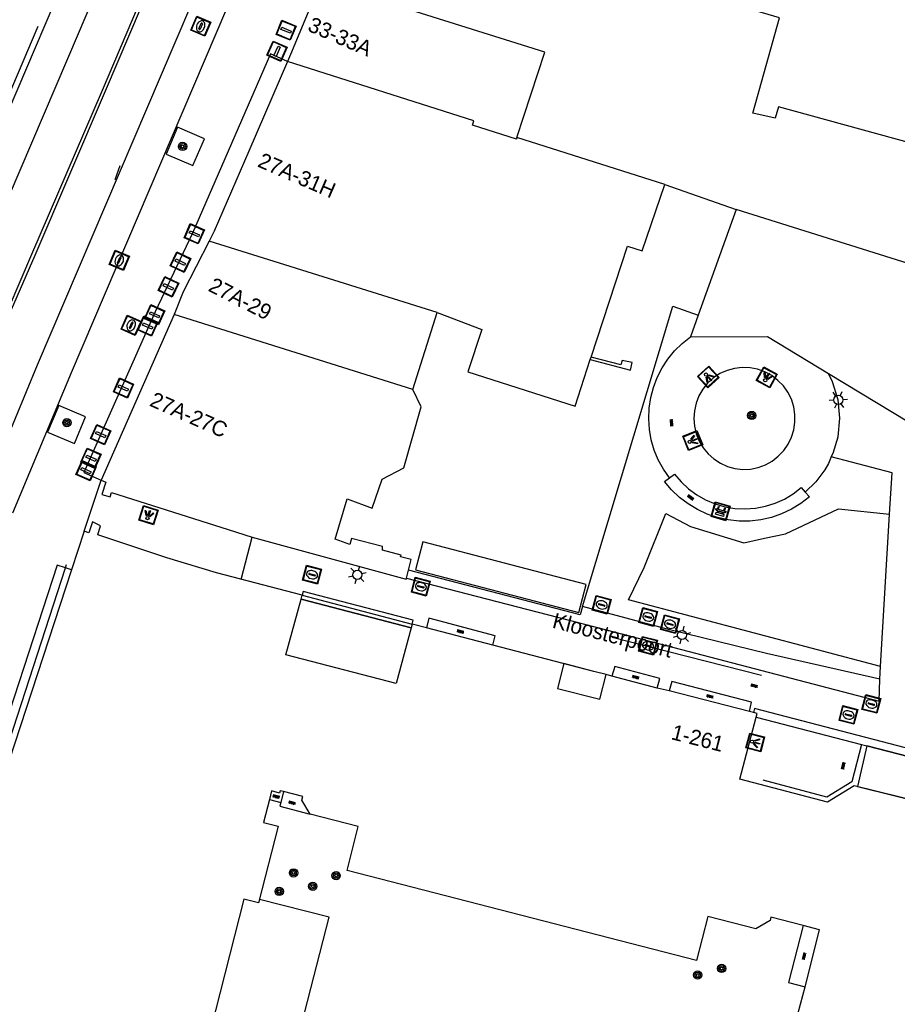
# Model space of a CAD drawing. Header units: metres. Extents: x 93870 to 95789, y 463036 to 464040.
# Tile 64 of 256: x 93989 to 94046, y 463624 to 463688. Entities that reach past the tile are written whole.
import ezdxf
from ezdxf.enums import TextEntityAlignment as Align

# ---------------------------------------------------------------- set-up
doc = ezdxf.new("R2010")
doc.units = ezdxf.units.M
doc.header["$LTSCALE"] = 25.4
for name, color, linetype in [('B_BEBOUWINGSGRENS_0', 1, 'Continuous'), ('B_LUIFEL_1', 200, 'Continuous'), ('B_OVERBOUWLIJN_LIJN_1', 7, 'Continuous'), ('B_TUSSENMUUR_0', 7, 'Continuous'), ('G_GRENS_ALGEMEEN_0', 7, 'Continuous'), ('Q_BANK_0', 7, 'Continuous'), ('Q_BOOM_0', 3, 'Continuous'), ('Q_BRANDKRAAN_0', 5, 'Continuous'), ('Q_FIETSENREK_LIJN_0', 7, 'Continuous'), ('Q_INSPECTIE_OF_RIOOLPUT_0', 253, 'Continuous'), ('Q_KOLK_0', 254, 'Continuous'), ('Q_LICHTMAST_0', 2, 'Continuous'), ('Q_LICHTPUNT_0', 7, 'Continuous'), ('Q_LICHTPUNT_1', 7, 'Continuous'), ('Q_LIJNAFWATERING_LIJN_0', 7, 'Continuous'), ('S_GBKN_SYMBOOL_OV_GROOT_0', 7, 'Continuous'), ('T_CULTUURGRENS_0', 76, 'Continuous'), ('T_HEK_0', 57, 'Continuous'), ('T_HEK_LIJN_0', 6, 'Continuous'), ('T_MUUR_30CM_0', 10, 'Continuous'), ('V_WEGGRENS_0', 7, 'Continuous'), ('Z_GBKN_HUISNUMMER_0', 252, 'Continuous'), ('Z_STRAATNAAM_0', 252, 'Continuous')]:
    doc.layers.add(name, color=color, linetype=linetype)
doc.layers.add('Q_PAAL_STEEN_0', color=7, linetype='Continuous', true_color=0xa97373)

# ---------------------------------------------------------------- blocks, each defined once
blk = doc.blocks.new('Q_LICHTMAST')
for points in [[(-0.26, 0.15), (-0.52, 0.3)], [(0, 0.3), (0, 0.6)], [(0.26, 0.15), (0.52, 0.3)], [(-0.26, -0.15), (-0.52, -0.3)], [(0, -0.3), (0, -0.6)], [(0.26, -0.15), (0.52, -0.3)]]:
    blk.add_lwpolyline(points)
blk.add_circle((0, 0), 0.3)
blk = doc.blocks.new('Q_PAAL_STEEN')
for points in [[(-0.5, 0.5), (0.5, 0.5), (0.5, -0.5), (-0.5, -0.5)], [(-0.08, 0.333), (0.071, 0.333), (0.071, -0.329), (-0.08, -0.329)]]:
    blk.add_lwpolyline(points, close=True)
blk.add_lwpolyline([(-0.442, 0.464), (0.438, 0.464, -0.414214), (0.459, 0.442), (0.459, -0.437, -0.414214), (0.438, -0.459), (-0.442, -0.459, -0.414214), (-0.463, -0.437), (-0.463, 0.442), (-0.463, 0.444), (-0.463, 0.446), (-0.463, 0.448), (-0.462, 0.45), (-0.461, 0.451), (-0.46, 0.453), (-0.459, 0.455), (-0.458, 0.456), (-0.457, 0.457), (-0.456, 0.459), (-0.454, 0.46), (-0.453, 0.461), (-0.451, 0.462), (-0.449, 0.462), (-0.447, 0.463), (-0.446, 0.463), (-0.444, 0.464), (-0.442, 0.464)], format="xyb")
blk = doc.blocks.new('Q_INSPECTIE_OF_RIOOLPUT')
blk.add_lwpolyline([(-0.5, 0.5), (0.5, 0.5), (0.5, -0.5), (-0.5, -0.5)], close=True)
for points in [[(-0.442, 0.464), (0.438, 0.464, -0.414214), (0.459, 0.442), (0.459, -0.437, -0.414214), (0.438, -0.459), (-0.442, -0.459, -0.414214), (-0.463, -0.437), (-0.463, 0.442), (-0.463, 0.444), (-0.463, 0.446), (-0.463, 0.448), (-0.462, 0.45), (-0.461, 0.451), (-0.46, 0.453), (-0.459, 0.455), (-0.458, 0.456), (-0.457, 0.457), (-0.456, 0.459), (-0.454, 0.46), (-0.453, 0.461), (-0.451, 0.462), (-0.449, 0.462), (-0.447, 0.463), (-0.446, 0.463), (-0.444, 0.464), (-0.442, 0.464)], [(-0.345, 0.105, 0.380426), (-0.276, -0.18)], [(-0.008, 0.266, 0.240218), (-0.345, 0.105)], [(-0.194, 0.045, 0.853344), (-0.194, -0.032)], [(0.331, 0.111, 0.240191), (-0.008, 0.266)], [(0.185, -0.032, 0.849746), (0.185, 0.045)], [(0.267, -0.176, 0.380426), (0.331, 0.111)], [(-0.276, -0.18, 0.148452), (0.012, -0.257)], [(0.012, -0.257, 0.131742), (0.267, -0.176)]]:
    blk.add_lwpolyline(points, format="xyb")
for points in [[(-0.194, 0.045), (0.185, 0.045)], [(0.185, -0.032), (-0.194, -0.032)]]:
    blk.add_lwpolyline(points)
blk = doc.blocks.new('Q_KOLK')
blk.add_lwpolyline([(-0.5, 0.5), (0.5, 0.5), (0.5, -0.5), (-0.5, -0.5)], close=True)
for points in [[(-0.442, 0.464), (0.438, 0.464, -0.414214), (0.459, 0.442), (0.459, -0.437, -0.414214), (0.438, -0.459), (-0.442, -0.459, -0.414214), (-0.463, -0.437), (-0.463, 0.442, -0.414214), (-0.442, 0.464)], [(-0.345, 0.105, 0.380426), (-0.276, -0.18)], [(-0.008, 0.266, 0.240218), (-0.345, 0.105)], [(-0.194, 0.045, 0.853344), (-0.194, -0.032)], [(0.331, 0.111, 0.240191), (-0.008, 0.266)], [(0.185, -0.032, 0.849746), (0.185, 0.045)], [(0.267, -0.176, 0.380426), (0.331, 0.111)], [(-0.276, -0.18, 0.148452), (0.012, -0.257)], [(0.012, -0.257, 0.131742), (0.267, -0.176)]]:
    blk.add_lwpolyline(points, format="xyb")
for points in [[(-0.194, 0.045), (0.185, 0.045)], [(0.185, -0.032), (-0.194, -0.032)]]:
    blk.add_lwpolyline(points)
blk = doc.blocks.new('Q_BRANDKRAAN')
blk.add_lwpolyline([(-0.5, 0.5), (0.5, 0.5), (0.5, -0.5), (-0.5, -0.5)], close=True)
for points in [[(-0.442, 0.464), (0.438, 0.464, -0.414214), (0.459, 0.442), (0.459, -0.437, -0.414214), (0.438, -0.459), (-0.442, -0.459, -0.414214), (-0.463, -0.437), (-0.463, 0.442), (-0.463, 0.444), (-0.463, 0.446), (-0.463, 0.448), (-0.462, 0.45), (-0.461, 0.451), (-0.46, 0.453), (-0.459, 0.455), (-0.458, 0.456), (-0.457, 0.457), (-0.456, 0.459), (-0.454, 0.46), (-0.453, 0.461), (-0.451, 0.462), (-0.449, 0.462), (-0.447, 0.463), (-0.446, 0.463), (-0.444, 0.464), (-0.442, 0.464)], [(-0.345, 0.105, 0.380426), (-0.276, -0.18)], [(-0.008, 0.266, 0.240218), (-0.345, 0.105)], [(-0.194, 0.045, 0.853344), (-0.194, -0.032)], [(0.331, 0.111, 0.240191), (-0.008, 0.266)], [(0.185, -0.032, 0.849746), (0.185, 0.045)], [(0.267, -0.176, 0.380426), (0.331, 0.111)], [(-0.276, -0.18, 0.148452), (0.012, -0.257)], [(0.012, -0.257, 0.131742), (0.267, -0.176)]]:
    blk.add_lwpolyline(points, format="xyb")
for points in [[(-0.194, 0.045), (0.185, 0.045)], [(0.185, -0.032), (-0.194, -0.032)]]:
    blk.add_lwpolyline(points)
blk = doc.blocks.new('Q_LICHTPUNT')
for points in [[(-0.5, 0.5), (0.5, 0.5), (0.5, -0.5), (-0.5, -0.5)], [(-0.463, 0.464), (0.459, 0.464), (0.459, -0.459), (-0.463, -0.459)], [(-0.123, 0.08), (-0.077, 0.051), (-0.255, -0.233), (-0.301, -0.204)], [(-0.033, 0.032), (0.021, 0.032), (0.021, -0.303), (-0.033, -0.303)], [(0.075, 0.051), (0.121, 0.079), (0.293, -0.209), (0.247, -0.236)]]:
    blk.add_lwpolyline(points, close=True)
blk.add_circle((-0.002, 0.21), 0.103)
blk = doc.blocks.new('Q_BANK')
blk.add_lwpolyline([(-0.5, 0.5), (0.5, 0.5), (0.5, -0.5), (-0.5, -0.5)], close=True)
blk.add_lwpolyline([(-0.442, 0.464), (0.438, 0.464, -0.414214), (0.459, 0.442), (0.459, -0.437, -0.414214), (0.438, -0.459), (-0.442, -0.459, -0.414214), (-0.463, -0.437), (-0.463, 0.442), (-0.463, 0.444), (-0.463, 0.446), (-0.463, 0.448), (-0.462, 0.45), (-0.461, 0.451), (-0.46, 0.453), (-0.459, 0.455), (-0.458, 0.456), (-0.457, 0.457), (-0.456, 0.459), (-0.454, 0.46), (-0.453, 0.461), (-0.451, 0.462), (-0.449, 0.462), (-0.447, 0.463), (-0.446, 0.463), (-0.444, 0.464), (-0.442, 0.464)], format="xyb")
for points in [[(-0.267, 0.022), (-0.366, -0.078)], [(-0.18, 0.132), (-0.267, 0.132), (-0.267, 0.276)], [(-0.267, 0.276), (0.258, 0.276), (0.258, 0.132), (0.173, 0.132)], [(-0.18, 0.022), (-0.267, 0.022)], [(-0.267, 0.022), (-0.18, 0.022)], [(-0.18, 0.022), (-0.18, 0.132)], [(-0.18, 0.132), (-0.144, 0.132)], [(-0.144, 0.132), (-0.144, 0.022)], [(0.131, 0.132), (-0.144, 0.132)], [(0.131, 0.022), (-0.144, 0.022)], [(-0.144, 0.022), (0.131, 0.022)], [(0.131, 0.022), (-0.144, 0.022)], [(-0.144, 0.022), (0.131, 0.022)], [(-0.144, 0.022), (0.131, 0.022)], [(0.131, 0.022), (0.131, 0.132)], [(0.131, 0.132), (0.173, 0.132)], [(0.173, 0.132), (0.173, 0.022)], [(0.173, 0.022), (0.255, 0.022)], [(0.173, 0.022), (0.255, 0.022)], [(0.255, 0.022), (0.357, -0.078)], [(-0.236, -0.078), (-0.366, -0.078)], [(-0.192, -0.078), (-0.192, -0.27), (-0.236, -0.27), (-0.236, -0.078)], [(-0.236, -0.078), (-0.192, -0.078)], [(0.183, -0.078), (-0.192, -0.078)], [(0.226, -0.078), (0.226, -0.268), (0.183, -0.268), (0.183, -0.078)], [(0.183, -0.078), (0.226, -0.078)], [(0.357, -0.078), (0.226, -0.078)]]:
    blk.add_lwpolyline(points)
blk = doc.blocks.new('Q_BOOM')
for radius in [0.27, 0.18, 0.09]:
    blk.add_circle((0, 0), radius)
blk = doc.blocks.new('S_GBKN_SYMBOOL_OV_GROOT')
for points in [[(-0.21875, 0.0625), (0.21875, 0.0625)], [(-0.21875, 0), (0.21875, 0)], [(-0.1875, 0.0625), (-0.1875, 0)], [(-0.125, 0.09375), (-0.125, 0.0625)], [(-0.125, 0), (-0.125, -0.0625)], [(-0.0625, 0.0625), (-0.0625, 0)], [(0, 0.09375), (0, 0.0625)], [(0, 0), (0, -0.0625)], [(0.0625, 0.0625), (0.0625, 0)], [(0.125, 0.09375), (0.125, 0.0625)], [(0.125, 0), (0.125, -0.0625)], [(0.1875, 0.0625), (0.1875, 0)], [(-0.21875, -0.0625), (0.21875, -0.0625)], [(-0.1875, -0.0625), (-0.1875, -0.09375)], [(-0.0625, -0.0625), (-0.0625, -0.09375)], [(0.0625, -0.0625), (0.0625, -0.09375)], [(0.1875, -0.0625), (0.1875, -0.09375)]]:
    blk.add_lwpolyline(points)

msp = doc.modelspace()

# ---------------------------------------------------------------- linework, layer by layer
at = {"layer": 'B_BEBOUWINGSGRENS_0'}
for p, q in [((94031.271, 463676.984), (94035.899, 463675.366)), ((94035.899, 463675.366), (94033.445, 463668.488)), ((93999.404, 463668.529), (93994.661, 463657.78)), ((94014.91, 463663.66), (94016.48, 463668.66)), ((94033.445, 463668.488), (94032.944, 463667.085)), ((94026.432, 463665.608), (94026.485, 463665.771)), ((93993.553, 463654.462), (93992.736, 463651.964)), ((93992.736, 463651.964), (93986.187, 463631.97)), ((94014.498, 463651.414), (94014.628, 463651.936)), ((94007.655, 463650.064), (94007.721, 463650.305)), ((94014.874, 463648.44), (94014.808, 463648.199)), ((94015.803, 463648.198), (94014.874, 463648.44)), ((94020.105, 463647.073), (94015.803, 463648.198)), ((94026.67, 463645.367), (94020.105, 463647.073)), ((94027.46, 463645.162), (94026.67, 463645.367)), ((94027.833, 463645.065), (94027.46, 463645.162)), ((94030.78, 463644.282), (94027.833, 463645.065)), ((94031.56, 463644.093), (94030.78, 463644.282)), ((94036.781, 463642.764), (94031.56, 463644.093)), ((94037.028, 463642.7), (94036.781, 463642.764))]:
    msp.add_line(p, q, dxfattribs=at)
for points in [[(94008.9, 463690.126), (94007.022, 463685.563), (94006.765, 463684.968)], [(94058.3, 463676.63), (94038.66, 463682.03), (94038.45, 463681.28), (94036.99, 463681.61), (94038.72, 463687.8), (94034.36, 463689.1)], [(94006.765, 463684.968), (94004.25, 463679.146), (94002.01, 463673.96), (94001.678, 463673.308)], [(94026.485, 463665.771), (94028.844, 463672.982), (94029.807, 463672.665), (94031.271, 463676.984)], [(94001.678, 463673.308), (94000, 463670.01), (93999.404, 463668.529)], [(94016.48, 463668.66), (94019.38, 463667.56), (94018.48, 463664.82), (94025.441, 463662.58), (94026.432, 463665.608)], [(94032.944, 463667.085), (94037.95, 463667.105), (94041.909, 463664.711)], [(94041.909, 463664.711), (94052.397, 463658.369), (94061.703, 463657.005)], [(94014.628, 463651.936), (94014.803, 463652.635), (94014.115, 463652.809), (94014.15, 463652.92), (94012.94, 463653.24), (94012.94, 463653.47), (94010.93, 463653.99), (94010.81, 463653.6), (94009.87, 463653.95), (94010.65, 463656.57), (94012.26, 463655.96), (94012.91, 463657.84), (94014.33, 463658.58), (94015.44, 463662.55), (94014.91, 463663.66)], [(93994.661, 463657.78), (93994.963, 463657.647), (93994.7, 463656.844)], [(93994.7, 463656.844), (93995.247, 463656.709), (93995.344, 463656.983), (94002.912, 463654.585), (94004.479, 463654.089), (94014.484, 463651.356), (94014.498, 463651.414)], [(93994.093, 463655.066), (93993.873, 463654.36), (93993.553, 463654.462)], [(94007.721, 463650.305), (94002.158, 463651.767), (93998.935, 463652.746), (93994.448, 463654.241), (93994.632, 463654.806), (93994.093, 463655.066)], [(94014.808, 463648.199), (94013.818, 463644.582), (94006.667, 463646.446), (94007.655, 463650.064)], [(94051.045, 463636.09), (94043.567, 463637.936), (94041.834, 463636.884), (94036.156, 463638.376), (94037.205, 463642.387)], [(94037.205, 463642.387), (94037.27, 463642.637), (94037.028, 463642.7)], [(94006.517, 463637.556), (94006.294, 463637.613), (94006.257, 463637.468), (94005.734, 463637.603), (94005.59, 463637.041)], [(94008.239, 463636.101), (94007.699, 463637.014), (94007.757, 463637.237), (94006.517, 463637.556)], [(94005.59, 463637.041), (94005.208, 463635.549), (94006.158, 463635.306), (94004.885, 463630.336)], [(94040.265, 463628.86), (94038.163, 463629.401), (94038.109, 463629.188), (94037.195, 463628.649), (94034.077, 463629.451), (94033.342, 463626.594), (94010.632, 463632.439), (94011.367, 463635.296), (94008.239, 463636.101)], [(94004.885, 463630.336), (94003.936, 463630.579), (94001.779, 463622.151), (94002.946, 463621.852)], [(94040.38, 463624.892), (94041.33, 463628.586), (94040.265, 463628.86)], [(94039.263, 463620.114), (94040.048, 463623.164), (94039.942, 463623.192), (94040.38, 463624.892)]]:
    msp.add_lwpolyline(points, dxfattribs=at)
at = {"layer": 'B_LUIFEL_1'}
msp.add_line((94027.46, 463645.162), (94027.46, 463645.162), dxfattribs=at)
for points in [[(94026.161, 463650.997), (94015.564, 463653.769), (94015.09, 463651.959), (94025.687, 463649.186), (94026.161, 463650.997)], [(94026.67, 463645.367), (94024.711, 463645.876), (94024.296, 463644.261), (94027.046, 463643.554), (94027.46, 463645.162)]]:
    msp.add_lwpolyline(points, dxfattribs=at)
at = {"layer": 'B_OVERBOUWLIJN_LIJN_1'}
for p, q in [((93993.553, 463654.462), (93994.661, 463657.78)), ((94003.752, 463651.34), (94004.479, 463654.089)), ((94014.808, 463648.199), (94007.655, 463650.064))]:
    msp.add_line(p, q, dxfattribs=at)
at = {"layer": 'B_TUSSENMUUR_0'}
for p, q in [((94031.271, 463676.984), (94021.672, 463680.034)), ((94059.065, 463668.086), (94035.899, 463675.366)), ((94016.48, 463668.66), (94001.678, 463673.308)), ((94014.91, 463663.66), (93999.404, 463668.529))]:
    msp.add_line(p, q, dxfattribs=at)
for points in [[(94021.672, 463680.034), (94023.47, 463685.57), (94008.918, 463690.17)], [(94021.672, 463680.034), (94021.635, 463679.92), (94018.777, 463680.83), (94018.868, 463681.116), (94006.765, 463684.968)]]:
    msp.add_lwpolyline(points, dxfattribs=at)
at = {"layer": 'G_GRENS_ALGEMEEN_0'}
for p, q in [((94035.83, 463658.53), (94036.332, 463658.478)), ((94007.655, 463650.064), (94014.808, 463648.199)), ((94037.205, 463642.387), (94044.039, 463640.615)), ((94044.039, 463640.615), (94044.387, 463640.525)), ((94044.387, 463640.525), (94051.699, 463638.629)), ((94044.387, 463640.525), (94044.387, 463640.525)), ((94051.699, 463638.629), (94044.387, 463640.525)), ((94006.517, 463637.556), (94006.335, 463636.85)), ((94005.59, 463637.041), (94006.335, 463636.85)), ((94004.943, 463630.559), (94004.885, 463630.336))]:
    msp.add_line(p, q, dxfattribs=at)
for points in [[(94031.574, 463657.93), (94031.181, 463658.496), (94030.851, 463659.102), (94030.588, 463659.74), (94030.395, 463660.402), (94030.274, 463661.081), (94030.228, 463661.769), (94030.256, 463662.458), (94030.358, 463663.141), (94030.533, 463663.808), (94030.779, 463664.452), (94031.093, 463665.067), (94031.471, 463665.643), (94031.909, 463666.176), (94032.402, 463666.659), (94032.944, 463667.085)], [(94036.332, 463658.478), (94036.837, 463658.502), (94037.332, 463658.603), (94037.805, 463658.778), (94038.247, 463659.023), (94038.646, 463659.332), (94038.994, 463659.699), (94039.282, 463660.114), (94039.503, 463660.568), (94039.653, 463661.05), (94039.727, 463661.55), (94039.725, 463662.055), (94039.646, 463662.554), (94039.492, 463663.035), (94039.266, 463663.487), (94038.975, 463663.899), (94038.624, 463664.263), (94038.222, 463664.568), (94037.778, 463664.81), (94037.303, 463664.98), (94036.807, 463665.077), (94036.303, 463665.097), (94035.801, 463665.04), (94035.313, 463664.907), (94034.852, 463664.702), (94034.427, 463664.429), (94034.056, 463664.086), (94033.741, 463663.691), (94033.489, 463663.253), (94033.306, 463662.782), (94033.196, 463662.289), (94033.161, 463661.785), (94033.203, 463661.281), (94033.32, 463660.79), (94033.509, 463660.321), (94033.767, 463659.887), (94034.088, 463659.496), (94034.463, 463659.158), (94034.885, 463658.88), (94035.344, 463658.669), (94035.83, 463658.53)], [(94042.086, 463659.306), (94041.905, 463658.874), (94041.662, 463658.456), (94041.084, 463657.68), (94040.398, 463657)], [(94040.398, 463657), (94040.663, 463656.693), (94040.104, 463656.261), (94039.501, 463655.892), (94038.862, 463655.592), (94038.194, 463655.362), (94037.505, 463655.207), (94036.803, 463655.128), (94036.097, 463655.125), (94035.394, 463655.2), (94034.704, 463655.351), (94034.034, 463655.576), (94033.393, 463655.872), (94032.788, 463656.237), (94032.226, 463656.665), (94031.715, 463657.152), (94031.259, 463657.692), (94031.574, 463657.93)], [(94031.574, 463657.93), (94031.898, 463658.174), (94032.327, 463657.669), (94032.813, 463657.217), (94033.348, 463656.825), (94033.926, 463656.498), (94034.537, 463656.241), (94035.174, 463656.057), (94035.829, 463655.949), (94036.491, 463655.917), (94037.153, 463655.963), (94037.805, 463656.086), (94038.438, 463656.284), (94039.044, 463656.555), (94039.614, 463656.895), (94040.14, 463657.298), (94040.398, 463657)], [(94044.387, 463640.525), (94043.782, 463637.887), (94051.045, 463636.09)], [(94006.335, 463636.85), (94006.273, 463636.607), (94008.239, 463636.101)], [(94001.821, 463617.278), (94006.084, 463616.187), (94009.467, 463629.401), (94004.943, 463630.559)], [(94040.265, 463628.86), (94039.314, 463625.166), (94040.38, 463624.892)]]:
    msp.add_lwpolyline(points, dxfattribs=at)
at = {"layer": 'Q_FIETSENREK_LIJN_0'}
for p, q in [((93990.555, 463687.245), (93987.891, 463681.011)), ((93985.857, 463632.116), (93992.338, 463652.092)), ((93992.338, 463652.092), (93992.41, 463652.315))]:
    msp.add_line(p, q, dxfattribs=at)
at = {"layer": 'Q_LIJNAFWATERING_LIJN_0'}
msp.add_line((93995.885, 463678.186), (93995.544, 463677.289), dxfattribs=at)
msp.add_lwpolyline([(94044.039, 463640.615), (94043.411, 463638.192), (94041.787, 463637.206), (94037.654, 463638.293)], dxfattribs=at)
at = {"layer": 'T_CULTUURGRENS_0'}
msp.add_line((94045.203, 463643.422), (94045.246, 463644.85), dxfattribs=at)
for points in [[(94045.286, 463645.69), (94028.904, 463650.01), (94029.933, 463652.118), (94031.342, 463655.613), (94032.948, 463654.783), (94036.401, 463653.703), (94037.749, 463654.008), (94039.105, 463654.296), (94042.546, 463655.923), (94045.86, 463655.577)], [(94014.498, 463651.414), (94025.644, 463648.533), (94045.203, 463643.422)], [(94045.246, 463644.85), (94037.877, 463646.517), (94031.595, 463648.058), (94025.923, 463649.587)]]:
    msp.add_lwpolyline(points, dxfattribs=at)
at = {"layer": 'T_HEK_0'}
for p, q in [((94025.777, 463649.045), (94014.628, 463651.936)), ((94025.923, 463649.587), (94025.777, 463649.045))]:
    msp.add_line(p, q, dxfattribs=at)
msp.add_lwpolyline([(94025.923, 463649.587), (94031.796, 463669.076), (94033.445, 463668.488)], dxfattribs=at)
at = {"layer": 'T_HEK_LIJN_0'}
msp.add_line((94007.721, 463650.305), (94014.874, 463648.44), dxfattribs=at)
at = {"layer": 'T_MUUR_30CM_0'}
msp.add_lwpolyline([(94026.432, 463665.608), (94029.043, 463664.919), (94029.157, 463665.419), (94028.503, 463665.56), (94028.424, 463665.27), (94026.485, 463665.771)], dxfattribs=at)
at = {"layer": 'V_WEGGRENS_0'}
for p, q in [((94045.286, 463645.69), (94045.86, 463655.577)), ((93992.736, 463651.964), (93992.338, 463652.092)), ((94007.784, 463650.549), (94007.721, 463650.305)), ((94015.956, 463648.818), (94015.803, 463648.198)), ((94028.028, 463645.693), (94027.833, 463645.065)), ((94045.246, 463644.85), (94045.286, 463645.69)), ((94031.731, 463644.711), (94031.56, 463644.093))]:
    msp.add_line(p, q, dxfattribs=at)
for points in [[(93981.329, 463650.394), (93981.511, 463650.918), (93982.86, 463654.627), (93984.251, 463658.219), (93985.677, 463661.798), (93987.139, 463665.362), (93988.636, 463668.912), (93990.169, 463672.447), (93994.742, 463683.111), (93997.088, 463688.595), (94000.554, 463696.834), (94002.094, 463700.531), (94003.614, 463704.237), (94005.116, 463707.951), (94006.598, 463711.672), (94008.061, 463715.401), (94009.464, 463719.075), (94010.856, 463722.753), (94012.236, 463726.436), (94013.604, 463730.123), (94014.962, 463733.814), (94015.005, 463733.93)], [(94015.192, 463733.859), (94015.149, 463733.744), (94013.792, 463730.053), (94012.423, 463726.365), (94011.042, 463722.682), (94009.651, 463719.003), (94008.248, 463715.329), (94006.785, 463711.599), (94005.302, 463707.877), (94003.8, 463704.162), (94002.278, 463700.455), (94000.738, 463696.756), (93997.267, 463688.519), (93994.93, 463683.031), (93990.352, 463672.367), (93988.821, 463668.834), (93987.324, 463665.286), (93985.863, 463661.724), (93984.437, 463658.147), (93983.047, 463654.556), (93981.699, 463650.851), (93981.518, 463650.328)], [(93979.395, 463653.64), (93979.873, 463654.921), (93980.356, 463656.201), (93980.844, 463657.478), (93981.335, 463658.755), (93981.831, 463660.029), (93983.339, 463663.722), (93984.907, 463667.421), (93993.2, 463686.784), (93997.117, 463696.008), (94000.931, 463705.263), (94004.651, 463714.585), (94008.22, 463723.945), (94010.26, 463729.509)], [(94015.883, 463727.357), (94012.715, 463718.904), (94010.217, 463712.366), (94007.624, 463705.862), (94005.348, 463700.295), (94002.429, 463693.195), (93997.607, 463681.867), (93990.501, 463665.257), (93987.629, 463658.324), (93987.096, 463656.987), (93986.572, 463655.646), (93986.057, 463654.301), (93985.633, 463653.169)], [(93993.958, 463694.26), (93987.404, 463678.96), (93983.463, 463669.761), (93979.869, 463661.211), (93979.026, 463659.073)], [(93988.938, 463655.665), (93992.733, 463664.77), (94003.59, 463690.197)], [(94006.765, 463684.968), (94005.664, 463685.454), (94000.597, 463673.829), (93998.164, 463668.716), (93993.53, 463658.278), (93994.661, 463657.78)], [(93999.622, 463680.695), (93998.89, 463678.953), (94000.629, 463678.208), (94001.367, 463679.941), (93999.622, 463680.695)], [(94042.086, 463659.306), (94042.213, 463659.539), (94042.528, 463660.592), (94042.644, 463661.798), (94042.543, 463662.995), (94042.169, 463664.163), (94041.909, 463664.711)], [(93992.932, 463660.162), (93993.654, 463661.902), (93991.912, 463662.637), (93991.176, 463660.89), (93992.932, 463660.162)], [(94045.86, 463655.577), (94046.036, 463658.253), (94042.086, 463659.306)], [(93992.338, 463652.092), (93991.804, 463652.263), (93985.274, 463632.269), (93986.187, 463631.97)], [(94014.874, 463648.44), (94014.937, 463648.682), (94007.784, 463650.549)], [(94020.105, 463647.073), (94020.263, 463647.673), (94015.956, 463648.818)], [(94030.78, 463644.282), (94030.941, 463644.905), (94028.028, 463645.693)], [(94036.781, 463642.764), (94036.906, 463643.363), (94031.731, 463644.711)], [(94051.699, 463638.629), (94051.928, 463638.57), (94052.052, 463639.054), (94037.093, 463642.952), (94037.028, 463642.7)]]:
    msp.add_lwpolyline(points, dxfattribs=at)
at = {"layer": 'Z_STRAATNAAM_0'}
msp.add_line((94027.856, 463647.592), (94037.544, 463645.113), dxfattribs=at)

# ---------------------------------------------------------------- block references
at = {"layer": 'Q_BANK_0', "rotation": 163.8884266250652}
msp.add_blockref('Q_BANK', (94034.896, 463655.762), dxfattribs=at)
at = {"layer": 'Q_BOOM_0'}
for p, rotation in [((93999.953, 463679.452), 67.20752982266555), ((94036.918, 463661.981), 107.7533154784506), ((93992.438, 463661.516), 157.123717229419), ((94007.159, 463632.283), 75.63330659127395), ((94009.926, 463632.104), 75.57277767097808), ((94008.405, 463631.411), 165.6423750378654), ((94006.231, 463631.076), 165.6423750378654), ((94034.963, 463626.074), 165.5667191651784), ((94033.408, 463625.648), 165.5667191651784)]:
    msp.add_blockref('Q_BOOM', p, dxfattribs=dict(at, rotation=rotation))
at = {"layer": 'Q_BRANDKRAAN_0', "rotation": 66.06094321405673}
msp.add_blockref('Q_BRANDKRAAN', (93996.617, 463667.837), dxfattribs=at)
at = {"layer": 'Q_INSPECTIE_OF_RIOOLPUT_0'}
for p, rotation in [((94001.135, 463687.257), 66.87814485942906), ((94008.357, 463651.647), 165.3716266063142), ((94027.169, 463649.687), 164.913400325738), ((94030.192, 463648.901), 164.9134003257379), ((94031.608, 463648.433), 164.9134003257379), ((94043.197, 463642.539), 165.3947190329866)]:
    msp.add_blockref('Q_INSPECTIE_OF_RIOOLPUT', p, dxfattribs=dict(at, rotation=rotation))
at = {"layer": 'Q_KOLK_0'}
for p, rotation in [((93995.844, 463672.059), 66.87814485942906), ((94015.424, 463650.868), 165.507476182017), ((94030.182, 463647.028), 165.3553979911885), ((94044.683, 463643.253), 165.3553979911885)]:
    msp.add_blockref('Q_KOLK', p, dxfattribs=dict(at, rotation=rotation))
at = {"layer": 'Q_LICHTMAST_0'}
for p, rotation in [((94042.543, 463662.995), 94.82305658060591), ((94011.305, 463651.635), 164.7216246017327), ((94032.387, 463647.728), 166.2172665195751)]:
    msp.add_blockref('Q_LICHTMAST', p, dxfattribs=dict(at, rotation=rotation))
at = {"layer": 'Q_LICHTPUNT_0'}
for p, rotation in [((94034.096, 463664.485), 42.75425743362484), ((94037.894, 463664.457), 151.4076261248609), ((94033.085, 463660.351), 111.9486990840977)]:
    msp.add_blockref('Q_LICHTPUNT', p, dxfattribs=dict(at, rotation=rotation))
at = {"layer": 'Q_LICHTPUNT_1'}
for p, rotation in [((93997.737, 463655.518), 162.4186499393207), ((94037.142, 463640.749), 75.34366027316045)]:
    msp.add_blockref('Q_LICHTPUNT', p, dxfattribs=dict(at, rotation=rotation))
at = {"layer": 'Q_PAAL_STEEN_0'}
for p, rotation in [((94006.678, 463686.998), 67.62933876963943), ((94006.089, 463685.636), 156.18252660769), ((94000.712, 463673.779), 66.44901071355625), ((93999.815, 463671.936), 64.55275133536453), ((93999.037, 463670.336), 64.55275133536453), ((93998.134, 463668.518), 66.06094321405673), ((93997.688, 463667.787), 66.06094321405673), ((93996.115, 463663.761), 66.06094321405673), ((93994.636, 463660.74), 66.06094321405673), ((93994, 463659.209), 66.06094321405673), ((93993.69, 463658.395), 66.06094321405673)]:
    msp.add_blockref('Q_PAAL_STEEN', p, dxfattribs=dict(at, rotation=rotation))
at = {"layer": 'S_GBKN_SYMBOOL_OV_GROOT_0'}
for p, rotation in [((94031.715, 463661.511), 94.76364169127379), ((94032.952, 463656.65), 143.7693833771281), ((94018.003, 463647.946), 165.3449749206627), ((94029.38, 463644.987), 165.1206291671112), ((94037.089, 463644.427), 165.3998603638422), ((94034.212, 463643.738), 165.7187168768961), ((94042.865, 463639.238), 77.0831336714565), ((94006.036, 463637.232), 165.526392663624), ((94007.069, 463636.828), 165.5667312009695), ((94040.322, 463626.876), 75.563016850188)]:
    msp.add_blockref('S_GBKN_SYMBOOL_OV_GROOT', p, dxfattribs=dict(at, rotation=rotation))

# ---------------------------------------------------------------- texts
at = {"layer": 'Z_GBKN_HUISNUMMER_0', "linetype": 'Continuous'}
for s, rotation, p in [('33-33A', 336.6, (94010.188, 463686.588)), ('27A-31H', 336.6, (94007.384, 463677.575)), ('27A-29', 333, (94003.702, 463669.568)), ('27A-27C', 336.2, (94000.361, 463662.028)), ('1-261', 345.8, (94033.411, 463641.036))]:
    msp.add_text(s, height=1, rotation=rotation, dxfattribs=at).set_placement(p, align=Align.MIDDLE)
at = {"layer": 'Z_STRAATNAAM_0', "linetype": 'Continuous'}
msp.add_text('Kloosterpoort', height=1, rotation=345.64692, dxfattribs=at).set_placement((94027.856, 463647.592), align=Align.MIDDLE)

doc.saveas('drawing.dxf')
